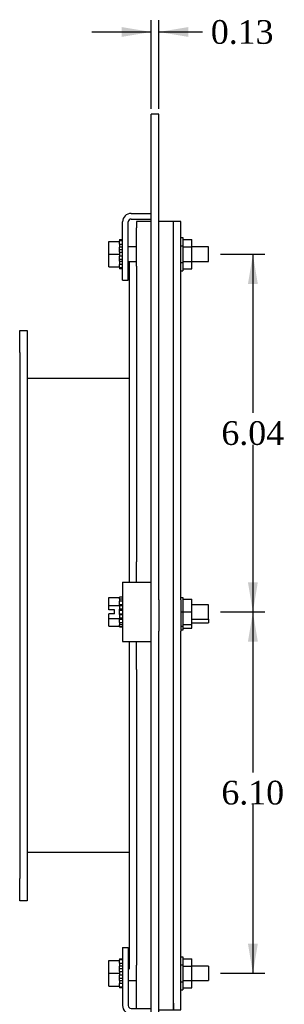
# Model space of a CAD drawing. Header units: inches. Extents: x 0.2 to 77.9, y -0.5 to 51.8.
# Tile 5 of 6: x 40.7 to 45.1, y 18.4 to 35. Entities that reach past the tile are written whole.
import ezdxf
from ezdxf.enums import TextEntityAlignment as Align

# ---------------------------------------------------------------- set-up
doc = ezdxf.new("R2010")
doc.units = ezdxf.units.IN
doc.header["$MEASUREMENT"] = 0
for name, color, linetype in [('COM43353', 7, 'Continuous'), ('COM43361', 7, 'Continuous'), ('COM49388', 7, 'Continuous'), ('COM49389', 7, 'Continuous'), ('COM49391', 7, 'Continuous'), ('COM49392', 7, 'Continuous'), ('Default', 7, 'Continuous'), ('GSK10524', 7, 'Continuous'), ('NTS16535', 7, 'Continuous'), ('SCC18019', 7, 'Continuous'), ('WAL253533', 7, 'Continuous')]:
    doc.layers.add(name, color=color, linetype=linetype)
doc.styles.add('SEACAD_Times_New_Roman', font='times.ttf')
doc.dimstyles.new('HAMMOND_(STH_-_66x44)', dxfattribs={"dimtxt": 0.4, "dimasz": 0.5, "dimexe": 0.2, "dimexo": 0.2, "dimgap": 0.1, "dimtad": 0, "dimtih": 1, "dimtoh": 1, "dimzin": 0, "dimdsep": 46, "dimtxsty": 'SEACAD_Times_New_Roman', "dimblk1": '_SE_FILLED', "dimblk2": '_SE_FILLED', "dimsah": 1, "dimcen": 0.2, "dimadec": 0, "dimazin": 0, "dimtfac": 0.8, "dimtofl": 0, "dimtmove": 1, "dimatfit": 3, "dimfxl": 1, "dimtolj": 1, "dimtzin": 0, "dimarcsym": 0})

# ---------------------------------------------------------------- blocks, each defined once
blk = doc.blocks.new('SE5')
at = {"layer": 'COM43353', "color": 7, "linetype": 'Continuous'}
for p, q in [((40.663, 29.391), (40.663, 29.766)), ((40.663, 29.766), (40.788, 29.766)), ((40.788, 29.766), (40.788, 29.391)), ((40.663, 29.391), (40.663, 20.516)), ((40.788, 29.391), (40.788, 20.516)), ((40.663, 20.141), (40.663, 20.516)), ((40.788, 20.516), (40.788, 20.141)), ((40.788, 20.141), (40.663, 20.141))]:
    blk.add_line(p, q, dxfattribs=at)
at = {"layer": 'COM43361', "color": 7, "linetype": 'Continuous'}
for p, q in [((43.256, 31.494), (43.256, 31.603)), ((43.381, 31.603), (43.256, 31.603)), ((43.381, 31.494), (43.381, 31.603)), ((43.256, 25.218), (43.256, 31.494)), ((43.381, 25.218), (43.381, 31.494)), ((43.256, 24.688), (43.256, 25.218)), ((43.381, 25.218), (43.381, 24.688)), ((43.256, 18.412), (43.256, 24.688)), ((43.381, 18.412), (43.381, 24.688)), ((43.256, 18.412), (43.256, 18.302)), ((43.256, 18.302), (43.381, 18.302)), ((43.381, 18.302), (43.381, 18.412))]:
    blk.add_line(p, q, dxfattribs=at)
at = {"layer": 'COM49388', "color": 7, "linetype": 'Continuous'}
for p, q in [((42.54, 31.739), (42.881, 31.739)), ((42.397, 30.614), (42.397, 31.596)), ((42.492, 30.614), (42.492, 31.596)), ((42.54, 31.644), (42.881, 31.644)), ((42.397, 30.614), (42.492, 30.614)), ((42.397, 25.515), (42.54, 25.515)), ((42.397, 25.515), (42.397, 24.515)), ((42.54, 25.515), (42.881, 25.515)), ((42.397, 24.515), (42.54, 24.515)), ((42.54, 24.515), (42.881, 24.515)), ((42.397, 19.354), (42.397, 18.372)), ((42.397, 19.354), (42.492, 19.354)), ((42.492, 19.354), (42.492, 18.372)), ((42.54, 18.324), (42.881, 18.324)), ((42.54, 18.229), (42.881, 18.229))]:
    blk.add_line(p, q, dxfattribs=at)
for centre, radius, start, end in [((42.54, 31.596), 0.143, 90, 180), ((42.54, 31.596), 0.048, 90, 180), ((42.54, 18.372), 0.143, 180, 270), ((42.54, 18.372), 0.048, 180, 270)]:
    blk.add_arc(centre, radius, start, end, dxfattribs=at)
at = {"layer": 'COM49389', "color": 7, "linetype": 'Continuous'}
for p, q in [((42.506, 28.953), (40.788, 28.953)), ((42.506, 20.953), (40.788, 20.953))]:
    blk.add_line(p, q, dxfattribs=at)
at = {"layer": 'COM49391', "color": 7, "linetype": 'Continuous'}
for p, q in [((42.506, 30.922), (42.506, 25.515)), ((42.631, 30.922), (42.506, 30.922)), ((42.631, 30.852), (42.631, 25.86)), ((42.506, 24.515), (42.506, 18.985)), ((42.631, 24.045), (42.631, 19.054))]:
    blk.add_line(p, q, dxfattribs=at)
at = {"layer": 'COM49392', "color": 7, "linetype": 'Continuous'}
for p, q in [((42.881, 33.306), (42.881, 33.415)), ((43.006, 33.415), (42.881, 33.415)), ((43.006, 33.306), (43.006, 33.415)), ((42.881, 25.218), (42.881, 33.306)), ((43.006, 25.218), (43.006, 33.306)), ((42.881, 24.688), (42.881, 25.218)), ((43.006, 25.218), (43.006, 24.688)), ((42.881, 16.6), (42.881, 24.688)), ((43.006, 16.6), (43.006, 24.688)), ((42.881, 16.49), (42.881, 16.6)), ((42.881, 16.49), (43.006, 16.49)), ((43.006, 16.6), (43.006, 16.49))]:
    blk.add_line(p, q, dxfattribs=at)
at = {"layer": 'GSK10524', "color": 7, "linetype": 'Continuous'}
for p, q in [((42.631, 31.603), (42.631, 31.494)), ((42.881, 31.603), (42.631, 31.603)), ((43.256, 31.603), (43.006, 31.603)), ((43.256, 31.494), (43.256, 31.603)), ((42.631, 30.852), (42.631, 31.494)), ((43.256, 25.218), (43.256, 31.494)), ((42.631, 25.515), (42.631, 25.86)), ((43.256, 24.688), (43.256, 25.218)), ((43.256, 18.412), (43.256, 24.688)), ((42.631, 24.045), (42.631, 24.515)), ((42.631, 18.412), (42.631, 19.054)), ((42.631, 18.324), (42.631, 18.412)), ((43.006, 18.302), (43.256, 18.302)), ((43.256, 18.302), (43.256, 18.412))]:
    blk.add_line(p, q, dxfattribs=at)
at = {"layer": 'NTS16535', "color": 7, "linetype": 'Continuous'}
for p, q in [((43.381, 31.332), (43.411, 31.332)), ((43.411, 31.332), (43.411, 31.192)), ((43.411, 31.297), (43.566, 31.297)), ((43.566, 31.174), (43.566, 31.297)), ((43.381, 31.192), (43.411, 31.192)), ((43.411, 31.192), (43.411, 30.911)), ((43.411, 31.174), (43.566, 31.174)), ((43.566, 30.928), (43.566, 31.174)), ((43.381, 30.911), (43.411, 30.911)), ((43.411, 30.928), (43.566, 30.928)), ((43.411, 30.911), (43.411, 30.771)), ((43.566, 30.805), (43.566, 30.928)), ((43.381, 30.771), (43.411, 30.771)), ((43.411, 30.805), (43.566, 30.805)), ((43.381, 25.258), (43.411, 25.258)), ((43.411, 25.258), (43.411, 25.015)), ((43.411, 25.228), (43.566, 25.228)), ((43.566, 25.015), (43.566, 25.228)), ((43.381, 25.015), (43.411, 25.015)), ((43.411, 25.015), (43.566, 25.015)), ((43.411, 25.015), (43.411, 24.772)), ((43.566, 24.802), (43.566, 25.015)), ((43.381, 24.772), (43.411, 24.772)), ((43.411, 24.802), (43.566, 24.802)), ((43.411, 24.772), (43.411, 24.71)), ((43.566, 24.74), (43.566, 24.802)), ((43.411, 24.71), (43.381, 24.71)), ((43.411, 24.74), (43.566, 24.74)), ((43.381, 19.197), (43.411, 19.197)), ((43.411, 19.197), (43.411, 19.057)), ((43.411, 19.163), (43.566, 19.163)), ((43.566, 19.04), (43.566, 19.163)), ((43.411, 19.057), (43.381, 19.057)), ((43.411, 19.057), (43.411, 18.776)), ((43.411, 19.04), (43.566, 19.04)), ((43.566, 18.794), (43.566, 19.04)), ((43.381, 18.776), (43.411, 18.776)), ((43.411, 18.794), (43.566, 18.794)), ((43.411, 18.776), (43.411, 18.636)), ((43.566, 18.671), (43.566, 18.794)), ((43.381, 18.636), (43.411, 18.636)), ((43.411, 18.671), (43.566, 18.671))]:
    blk.add_line(p, q, dxfattribs=at)
at = {"layer": 'SCC18019', "color": 7, "linetype": 'Continuous'}
for p, q in [((42.166, 31.266), (42.347, 31.266)), ((42.166, 31.051), (42.166, 31.266)), ((42.347, 31.223), (42.347, 31.266)), ((42.347, 31.084), (42.347, 31.15)), ((42.631, 31.173), (42.492, 31.173)), ((43.847, 31.173), (43.566, 31.173)), ((43.847, 30.929), (43.847, 31.173)), ((42.166, 31.051), (42.347, 31.051)), ((42.166, 30.836), (42.166, 31.051)), ((42.347, 30.953), (42.347, 31.019)), ((42.492, 30.929), (42.631, 30.929)), ((43.566, 30.929), (43.847, 30.929)), ((42.166, 30.836), (42.347, 30.836)), ((42.347, 30.836), (42.347, 30.879)), ((42.166, 25.256), (42.347, 25.256)), ((42.166, 25.124), (42.166, 25.256)), ((42.166, 25.124), (42.347, 25.124)), ((42.166, 25.049), (42.166, 25.124)), ((42.347, 25.235), (42.347, 25.238)), ((42.347, 25.124), (42.347, 25.167)), ((42.347, 25.123), (42.347, 25.124)), ((43.847, 25.137), (43.566, 25.137)), ((43.847, 24.893), (43.847, 25.137)), ((42.261, 25.049), (42.166, 25.049)), ((42.166, 24.906), (42.166, 24.981)), ((42.261, 24.981), (42.166, 24.981)), ((42.261, 24.981), (42.261, 25.049)), ((42.347, 24.975), (42.347, 25.055)), ((42.166, 24.906), (42.347, 24.906)), ((42.166, 24.774), (42.166, 24.906)), ((42.166, 24.774), (42.347, 24.774)), ((42.347, 24.906), (42.347, 24.908)), ((42.347, 24.863), (42.347, 24.906)), ((42.347, 24.792), (42.347, 24.795)), ((43.566, 24.893), (43.847, 24.893)), ((43.566, 24.831), (43.847, 24.831)), ((43.847, 24.893), (43.847, 24.831)), ((42.166, 19.132), (42.347, 19.132)), ((42.166, 18.917), (42.166, 19.132)), ((42.347, 19.089), (42.347, 19.132)), ((42.347, 18.949), (42.347, 19.015)), ((42.506, 19.039), (42.492, 19.039)), ((43.847, 19.039), (43.566, 19.039)), ((43.847, 19.039), (43.847, 18.795)), ((42.166, 18.917), (42.347, 18.917)), ((42.166, 18.702), (42.166, 18.917)), ((42.347, 18.818), (42.347, 18.884)), ((42.492, 18.795), (42.631, 18.795)), ((43.566, 18.795), (43.847, 18.795)), ((42.166, 18.702), (42.347, 18.702)), ((42.347, 18.702), (42.347, 18.745))]:
    blk.add_line(p, q, dxfattribs=at)
at = {"layer": 'WAL253533', "color": 7, "linetype": 'Continuous'}
for p, q in [((42.347, 31.297), (42.347, 31.277)), ((42.347, 31.297), (42.397, 31.297)), ((42.397, 31.277), (42.347, 31.277)), ((42.347, 31.266), (42.347, 31.277)), ((42.347, 31.223), (42.347, 31.171)), ((42.347, 31.223), (42.397, 31.223)), ((42.397, 31.171), (42.347, 31.171)), ((42.347, 31.15), (42.347, 31.171)), ((42.347, 31.133), (42.397, 31.133)), ((42.347, 31.084), (42.347, 31.019)), ((42.347, 31.084), (42.397, 31.084)), ((42.397, 31.019), (42.347, 31.019)), ((42.347, 30.97), (42.397, 30.97)), ((42.347, 30.932), (42.347, 30.953)), ((42.347, 30.932), (42.347, 30.879)), ((42.347, 30.932), (42.397, 30.932)), ((42.397, 30.879), (42.347, 30.879)), ((42.347, 30.826), (42.347, 30.836)), ((42.347, 30.826), (42.347, 30.806)), ((42.347, 30.826), (42.397, 30.826)), ((42.397, 30.806), (42.347, 30.806)), ((42.347, 25.263), (42.347, 25.265)), ((42.397, 25.265), (42.347, 25.265)), ((42.397, 25.263), (42.347, 25.263)), ((42.347, 25.238), (42.347, 25.263)), ((42.347, 25.235), (42.347, 25.197)), ((42.347, 25.235), (42.397, 25.235)), ((42.397, 25.197), (42.347, 25.197)), ((42.347, 25.167), (42.347, 25.197)), ((42.347, 25.139), (42.397, 25.139)), ((42.347, 25.123), (42.347, 25.061)), ((42.347, 25.123), (42.397, 25.123)), ((42.397, 25.061), (42.347, 25.061)), ((42.347, 25.055), (42.347, 25.061)), ((42.347, 25.046), (42.397, 25.046)), ((42.347, 24.984), (42.397, 24.984)), ((42.347, 24.969), (42.347, 24.975)), ((42.347, 24.969), (42.347, 24.908)), ((42.347, 24.969), (42.397, 24.969)), ((42.397, 24.908), (42.347, 24.908)), ((42.347, 24.891), (42.397, 24.891)), ((42.347, 24.834), (42.347, 24.863)), ((42.347, 24.834), (42.347, 24.795)), ((42.347, 24.834), (42.397, 24.834)), ((42.397, 24.795), (42.347, 24.795)), ((42.347, 24.767), (42.347, 24.792)), ((42.347, 24.767), (42.347, 24.765)), ((42.347, 24.767), (42.397, 24.767)), ((42.347, 24.765), (42.397, 24.765)), ((42.347, 19.162), (42.347, 19.142)), ((42.347, 19.162), (42.397, 19.162)), ((42.397, 19.142), (42.347, 19.142)), ((42.347, 19.132), (42.347, 19.142)), ((42.347, 19.089), (42.347, 19.036)), ((42.347, 19.089), (42.397, 19.089)), ((42.397, 19.036), (42.347, 19.036)), ((42.347, 19.015), (42.347, 19.036)), ((42.347, 18.998), (42.397, 18.998)), ((42.347, 18.949), (42.347, 18.884)), ((42.347, 18.949), (42.397, 18.949)), ((42.397, 18.884), (42.347, 18.884)), ((42.347, 18.835), (42.397, 18.835)), ((42.347, 18.797), (42.347, 18.818)), ((42.347, 18.797), (42.347, 18.745)), ((42.347, 18.797), (42.397, 18.797)), ((42.397, 18.745), (42.347, 18.745)), ((42.347, 18.691), (42.347, 18.702)), ((42.347, 18.691), (42.347, 18.671)), ((42.347, 18.691), (42.397, 18.691)), ((42.397, 18.671), (42.347, 18.671))]:
    blk.add_line(p, q, dxfattribs=at)
blk = doc.blocks.new('DMBLK1058')
at = {"layer": 'Default', "linetype": 'Continuous', "transparency": 16777216}
for points in [[(42.381, 34.884), (42.381, 34.718), (42.881, 34.801)], [(43.506, 34.884), (43.006, 34.801), (43.506, 34.718)]]:
    blk.add_hatch(color=7, dxfattribs=at).paths.add_polyline_path(points)
at = {"layer": 'Default', "color": 7, "linetype": 'Continuous', "transparency": 16777216}
for p, q in [((42.881, 33.506), (42.881, 35.001)), ((43.006, 33.506), (43.006, 35.001)), ((41.881, 34.801), (42.881, 34.801)), ((43.006, 34.801), (43.545, 34.801)), ((43.545, 34.801), (43.745, 34.801))]:
    blk.add_line(p, q, dxfattribs=at)
at = {"layer": 'Default', "color": 7, "linetype": 'Continuous', "transparency": 16777216, "style": 'SEACAD_Times_New_Roman'}
blk.add_text('0.13', height=0.4, dxfattribs=at).set_placement((43.885, 35.001), align=Align.TOP_LEFT)
blk = doc.blocks.new('_SE_FILLED')
at = {"color": 0}
blk.add_line((0, 0), (-1, 0), dxfattribs=at)
blk.add_solid([(0, 0), (-1, -0.1665), (-1, 0.1665), (0, 0)], dxfattribs=at)
blk = doc.blocks.new('DMBLK1061')
at = {"layer": 'Default', "linetype": 'Continuous', "transparency": 16777216}
for points in [[(44.677, 30.551), (44.594, 31.051), (44.511, 30.551)], [(44.677, 25.515), (44.511, 25.515), (44.594, 25.015)]]:
    blk.add_hatch(color=7, dxfattribs=at).paths.add_polyline_path(points)
at = {"layer": 'Default', "color": 7, "linetype": 'Continuous', "transparency": 16777216}
for p, q in [((44.047, 31.051), (44.794, 31.051)), ((44.594, 31.051), (44.594, 28.373)), ((44.594, 27.833), (44.594, 25.015)), ((44.047, 25.015), (44.794, 25.015))]:
    blk.add_line(p, q, dxfattribs=at)
at = {"layer": 'Default', "color": 7, "linetype": 'Continuous', "transparency": 16777216, "style": 'SEACAD_Times_New_Roman'}
blk.add_text('6.04', height=0.4, dxfattribs=at).set_placement((44.063, 28.233), align=Align.TOP_LEFT)
blk = doc.blocks.new('DMBLK1062')
at = {"layer": 'Default', "linetype": 'Continuous', "transparency": 16777216}
for points in [[(44.677, 24.515), (44.594, 25.015), (44.511, 24.515)], [(44.677, 19.417), (44.511, 19.417), (44.594, 18.917)]]:
    blk.add_hatch(color=7, dxfattribs=at).paths.add_polyline_path(points)
at = {"layer": 'Default', "color": 7, "linetype": 'Continuous', "transparency": 16777216}
for p, q in [((44.047, 25.015), (44.794, 25.015)), ((44.594, 25.015), (44.594, 22.306)), ((44.594, 21.766), (44.594, 18.917)), ((44.047, 18.917), (44.794, 18.917))]:
    blk.add_line(p, q, dxfattribs=at)
at = {"layer": 'Default', "color": 7, "linetype": 'Continuous', "transparency": 16777216, "style": 'SEACAD_Times_New_Roman'}
blk.add_text('6.10', height=0.4, dxfattribs=at).set_placement((44.063, 22.166), align=Align.TOP_LEFT)

msp = doc.modelspace()

# ---------------------------------------------------------------- block references
at = {"layer": 'Default'}
msp.add_blockref('SE5', (0, 0), dxfattribs=at)

# ---------------------------------------------------------------- dimensions: what is measured, and where the dimension line sits
at = {"layer": 'Default', "color": 7, "linetype": 'Continuous'}
dim = msp.add_linear_dim(base=(42.881018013, 34.800981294), p1=(42.881018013, 33.305572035), p2=(43.006018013, 33.305572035), angle=0, text='\\A1;<>', dimstyle='HAMMOND_(STH_-_66x44)', dxfattribs=at)
dim.commit()
dim.dimension.update_dxf_attribs({"geometry": 'DMBLK1058', "text_midpoint": (43.745177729, 34.800981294), "dimtype": 161})
for base, p1, p2, picture, middle in [((44.594, 31.051), (43.847, 31.051), (43.847, 25.015), 'DMBLK1061', (44.594, 28.033)), ((44.594, 25.015), (43.847, 25.015), (43.847, 18.917), 'DMBLK1062', (44.594, 21.966))]:
    dim = msp.add_linear_dim(base=base, p1=p1, p2=p2, angle=270, text='\\A1;<>', dimstyle='HAMMOND_(STH_-_66x44)', override={"dimtmove": 0}, dxfattribs=at)
    dim.commit()
    dim.dimension.update_dxf_attribs({"geometry": picture, "text_midpoint": middle, "dimtype": 161})

doc.saveas('drawing.dxf')
